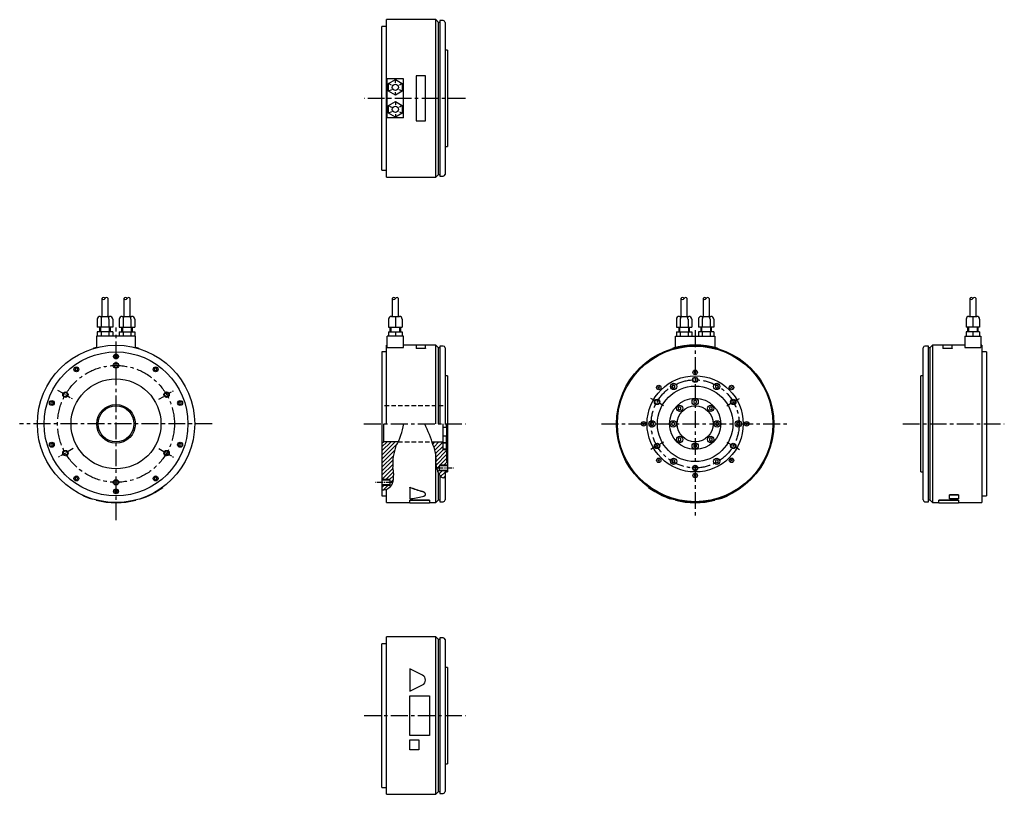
# Model space of a CAD drawing. Extents: x -751 to 344, y -412 to 449.
import ezdxf

# ---------------------------------------------------------------- set-up
doc = ezdxf.new("R2010")
doc.units = 0
doc.linetypes.add('CENTER', pattern=[2, 1.25, -0.25, 0.25, -0.25])
doc.linetypes.add('DASHED', pattern=[0.75, 0.5, -0.25])
doc.layers.get('0').update_dxf_attribs({"linetype": 'CONTINUOUS'})
for name, color, linetype in [('CENTER', 6, 'CENTER'), ('DASHED', 6, 'DASHED'), ('OUTLINE', 7, 'CONTINUOUS'), ('THIN_LINE', 6, 'CONTINUOUS')]:
    doc.layers.add(name, color=color, linetype=linetype)

# ---------------------------------------------------------------- blocks, each defined once
blk = doc.blocks.new('*X1')
at = {"color": 0}
for p, q in [((-362.4, -34.6), (-347.8, -20)), ((-362.4, -30.1), (-352.3, -20)), ((-362.4, -25.6), (-356.8, -20)), ((-362.4, -39.1), (-345.6, -22.3)), ((-362.4, -43.6), (-348.5, -29.7)), ((-362.5, -52.7), (-350.2, -40.4)), ((-362.4, -48.1), (-349.7, -35.4)), ((-362.5, -57.2), (-350.4, -45)), ((-362.5, -61.7), (-350.1, -49.2)), ((-358.3, -62), (-349.5, -53.2)), ((-353.9, -62), (-349.4, -57.5)), ((-353.5, -66.1), (-349.8, -62.4)), ((-362.5, -70.6), (-359.9, -68)), ((-360.6, -73.2), (-355.4, -68))]:
    blk.add_line(p, q, dxfattribs=at)
blk = doc.blocks.new('*X2')
at = {"color": 0}
for p, q in [((-220.7, -22.5), (-218.2, -20)), ((-219.5, -25.8), (-213.7, -20)), ((-218.4, -29.2), (-209.2, -20.1)), ((-217.5, -32.8), (-209.2, -24.6)), ((-217, -36.8), (-208.7, -28.5)), ((-217, -41.3), (-205.2, -29.5)), ((-217, -45.8), (-205.2, -34)), ((-212.7, -46), (-205.2, -38.5)), ((-208.2, -46), (-204.2, -42)), ((-216.3, -49.5), (-213.2, -46.5)), ((-215.1, -52.9), (-213.2, -51)), ((-213.7, -55.9), (-209.7, -52)), ((-211.9, -58.6), (-206.9, -53.7)), ((-206.8, -53.5), (-205.3, -52)), ((-208.8, -60), (-206.9, -58.2))]:
    blk.add_line(p, q, dxfattribs=at)

msp = doc.modelspace()

# ---------------------------------------------------------------- linework, layer by layer
at = {"layer": 'CENTER', "ltscale": 15}
for p, q in [((-255.5, 362), (-368.4, 362)), ((-644.3, -107.1), (-644.3, 107.1)), ((0, 104.2), (0, -104.2)), ((-537.2, 0), (-751.5, 0)), ((-368.5, 0), (-255.5, 0)), ((-104.2, 0), (104.2, 0)), ((231, 0), (343.9, 0)), ((-368.4, -324.4), (-255.5, -324.4))]:
    msp.add_line(p, q, dxfattribs=at)
at = {"layer": 'CENTER', "ltscale": 5}
for p, q in [((-709.3, 37.5), (-692, 27.5)), ((-596.7, 27.5), (-579.4, 37.5)), ((-35.1, 20.2), (-49.8, 28.7)), ((35.1, 20.2), (49.8, 28.7)), ((-35.1, -20.3), (-49.8, -28.8)), ((35.1, -20.3), (49.8, -28.8)), ((-692, -27.5), (-709.3, -37.5)), ((-596.7, -27.5), (-579.4, -37.5)), ((-286.5, -49), (-268.5, -49)), ((-337.5, -65), (-355.5, -65))]:
    msp.add_line(p, q, dxfattribs=at)
at = {"layer": 'CENTER', "ltscale": 15}
for centre, radius in [((-644.3, 0), 65), ((0, 0), 49)]:
    msp.add_circle(centre, radius, dxfattribs=at)
at = {"layer": 'DASHED', "ltscale": 10}
for p, q in [((-280.5, 20), (-346.9, 20)), ((-330.4, -20), (-292.7, -20))]:
    msp.add_line(p, q, dxfattribs=at)
at = {"layer": 'OUTLINE'}
for p, q in [((-343.5, 274.5), (-343.5, 449.5)), ((-288.5, 449.5), (-343.5, 449.5)), ((-288.5, 274.5), (-288.5, 449.5)), ((-285.5, 446.5), (-288.5, 449.5)), ((-348.5, 362), (-348.5, 442)), ((-343.5, 442), (-348.5, 442)), ((-285.5, 277.5), (-285.5, 446.5)), ((-284, 446.5), (-285.5, 446.5)), ((-284, 448.5), (-284, 275.5)), ((-280.2, 448.5), (-284, 448.5)), ((-278.2, 446.5), (-278.2, 277.5)), ((-275.5, 415.5), (-278.2, 415.5)), ((-275.5, 415.5), (-275.5, 308.5)), ((-342.5, 340.2), (-342.5, 383.7)), ((-324.5, 383.7), (-342.5, 383.7)), ((-324.5, 340.2), (-324.5, 383.7)), ((-310.5, 387), (-310.5, 337)), ((-300, 387), (-310.5, 387)), ((-300, 337), (-300, 387)), ((-341, 378.5), (-333.5, 382.9)), ((-338, 376.8), (-341, 378.5)), ((-341, 369.9), (-341, 378.5)), ((-333.5, 382.9), (-326, 378.5)), ((-333.5, 379.4), (-333.5, 382.9)), ((-326, 378.5), (-329, 376.8)), ((-326, 378.5), (-326, 369.9)), ((-348.5, 282), (-348.5, 362)), ((-338, 371.6), (-341, 369.9)), ((-333.5, 365.5), (-341, 369.9)), ((-326, 369.9), (-333.5, 365.5)), ((-333.5, 365.5), (-333.5, 369)), ((-326, 369.9), (-329, 371.6)), ((-341, 354), (-333.5, 358.4)), ((-341, 345.4), (-341, 354)), ((-341, 354), (-338, 352.3)), ((-333.5, 358.4), (-326, 354)), ((-333.5, 358.4), (-333.5, 354.9)), ((-326, 354), (-329, 352.3)), ((-326, 354), (-326, 345.4)), ((-324.5, 340.2), (-342.5, 340.2)), ((-338, 347.1), (-341, 345.4)), ((-333.5, 341), (-341, 345.4)), ((-326, 345.4), (-333.5, 341)), ((-333.5, 344.5), (-333.5, 341)), ((-329, 347.1), (-326, 345.4)), ((-310.5, 337), (-300, 337)), ((-278.2, 308.5), (-275.5, 308.5)), ((-348.5, 282), (-343.5, 282)), ((-343.5, 274.5), (-288.5, 274.5)), ((-288.5, 274.5), (-285.5, 277.5)), ((-285.5, 277.5), (-284, 277.5)), ((-284, 275.5), (-280.2, 275.5)), ((-660.1, 139.5), (-660.1, 119.5)), ((-653.1, 119.5), (-653.1, 139.5)), ((-635.6, 139.5), (-635.6, 119.5)), ((-628.6, 119.5), (-628.6, 139.5)), ((-337, 139.5), (-337, 119.5)), ((-330, 119.5), (-330, 139.5)), ((-15.8, 139.5), (-15.8, 119.5)), ((-8.8, 119.5), (-8.8, 139.5)), ((8.8, 139.5), (8.8, 119.5)), ((15.8, 119.5), (15.8, 139.5)), ((305.5, 139.5), (305.5, 119.5)), ((312.5, 119.5), (312.5, 139.5)), ((-665.2, 116.5), (-665.2, 107.5)), ((-661.8, 119.5), (-659.2, 119.5)), ((-660.9, 116.5), (-660.9, 107.5)), ((-659.2, 119.5), (-654, 119.5)), ((-654, 119.5), (-651.4, 119.5)), ((-652.2, 116.5), (-652.2, 107.5)), ((-647.9, 116.5), (-647.9, 107.5)), ((-640.7, 116.5), (-640.7, 107.5)), ((-637.3, 119.5), (-634.7, 119.5)), ((-636.4, 116.5), (-636.4, 107.5)), ((-634.7, 119.5), (-629.5, 119.5)), ((-629.5, 119.5), (-626.9, 119.5)), ((-627.7, 116.5), (-627.7, 107.5)), ((-623.4, 116.5), (-623.4, 107.5)), ((-341, 116.5), (-341, 107.5)), ((-338, 119.5), (-333.5, 119.5)), ((-333.5, 119.5), (-329, 119.5)), ((-333.5, 119.5), (-333.5, 116.5)), ((-333.5, 116.5), (-333.5, 107.5)), ((-326, 116.5), (-326, 107.5)), ((-20.9, 116.5), (-20.9, 107.5)), ((-17.4, 119.5), (-14.8, 119.5)), ((-16.6, 116.5), (-16.6, 107.5)), ((-14.8, 119.5), (-9.7, 119.5)), ((-9.7, 119.5), (-7.1, 119.5)), ((-7.9, 116.5), (-7.9, 107.5)), ((-3.6, 116.5), (-3.6, 107.5)), ((3.6, 116.5), (3.6, 107.5)), ((7.1, 119.5), (9.7, 119.5)), ((7.9, 116.5), (7.9, 107.5)), ((9.7, 119.5), (14.8, 119.5)), ((14.8, 119.5), (17.4, 119.5)), ((16.6, 116.5), (16.6, 107.5)), ((20.9, 116.5), (20.9, 107.5)), ((301.5, 116.5), (301.5, 107.5)), ((304.5, 119.5), (309, 119.5)), ((309, 119.5), (313.5, 119.5)), ((309, 119.5), (309, 116.5)), ((309, 116.5), (309, 107.5)), ((316.5, 116.5), (316.5, 107.5)), ((-660.9, 107.5), (-665.2, 107.5)), ((-665.2, 102.5), (-665.2, 97.5)), ((-660.9, 102.5), (-665.2, 102.5)), ((-662.6, 107.5), (-662.6, 102.5)), ((-652.2, 107.5), (-660.9, 107.5)), ((-652.2, 102.5), (-660.9, 102.5)), ((-660.9, 102.5), (-660.9, 97.5)), ((-647.9, 107.5), (-652.2, 107.5)), ((-647.9, 102.5), (-652.2, 102.5)), ((-652.2, 102.5), (-652.2, 97.5)), ((-650.6, 102.5), (-650.6, 107.5)), ((-647.9, 102.5), (-647.9, 97.5)), ((-640.7, 107.5), (-636.4, 107.5)), ((-640.7, 102.5), (-636.4, 102.5)), ((-640.7, 102.5), (-640.7, 97.5)), ((-638.1, 107.5), (-638.1, 102.5)), ((-636.4, 107.5), (-627.7, 107.5)), ((-636.4, 102.5), (-636.4, 97.5)), ((-636.4, 102.5), (-627.7, 102.5)), ((-627.7, 107.5), (-623.4, 107.5)), ((-627.7, 102.5), (-623.4, 102.5)), ((-627.7, 102.5), (-627.7, 97.5)), ((-626.1, 102.5), (-626.1, 107.5)), ((-623.4, 102.5), (-623.4, 97.5)), ((-341, 107.5), (-333.5, 107.5)), ((-341, 102.5), (-333.5, 102.5)), ((-341, 102.5), (-341, 97.5)), ((-339.5, 107.5), (-339.5, 102.5)), ((-333.5, 107.5), (-326, 107.5)), ((-333.5, 102.5), (-326, 102.5)), ((-333.5, 102.5), (-333.5, 97.5)), ((-327.5, 102.5), (-327.5, 107.5)), ((-326, 102.5), (-326, 97.5)), ((-20.9, 107.5), (-16.6, 107.5)), ((-20.9, 102.5), (-20.9, 97.5)), ((-20.9, 102.5), (-16.6, 102.5)), ((-18.2, 107.5), (-18.2, 102.5)), ((-16.6, 107.5), (-7.9, 107.5)), ((-16.6, 102.5), (-7.9, 102.5)), ((-16.6, 102.5), (-16.6, 97.5)), ((-7.9, 107.5), (-3.6, 107.5)), ((-7.9, 102.5), (-3.6, 102.5)), ((-7.9, 102.5), (-7.9, 97.5)), ((-6.2, 102.5), (-6.2, 107.5)), ((-3.6, 102.5), (-3.6, 97.5)), ((7.9, 107.5), (3.6, 107.5)), ((7.9, 102.5), (3.6, 102.5)), ((3.6, 102.5), (3.6, 97.5)), ((6.2, 107.5), (6.2, 102.5)), ((16.6, 107.5), (7.9, 107.5)), ((7.9, 102.5), (7.9, 97.5)), ((16.6, 102.5), (7.9, 102.5)), ((20.9, 107.5), (16.6, 107.5)), ((20.9, 102.5), (16.6, 102.5)), ((16.6, 102.5), (16.6, 97.5)), ((18.2, 102.5), (18.2, 107.5)), ((20.9, 102.5), (20.9, 97.5)), ((309, 107.5), (301.5, 107.5)), ((309, 102.5), (301.5, 102.5)), ((301.5, 102.5), (301.5, 97.5)), ((303, 107.5), (303, 102.5)), ((316.5, 107.5), (309, 107.5)), ((309, 102.5), (309, 97.5)), ((316.5, 102.5), (309, 102.5)), ((315, 102.5), (315, 107.5)), ((316.5, 102.5), (316.5, 97.5)), ((-622.6, 97.5), (-666.1, 97.5)), ((-666.1, 97.5), (-666.1, 84.8)), ((-622.6, 84.8), (-622.6, 97.5)), ((-324.5, 97.5), (-342.5, 97.5)), ((-342.5, 84.8), (-342.5, 97.5)), ((-324.5, 84.8), (-324.5, 97.5)), ((-300, 87.7), (-310.5, 87.7)), ((-310.5, 87.7), (-310.5, 84.1)), ((-300, 84.1), (-300, 87.7)), ((-21.8, 97.5), (21.8, 97.5)), ((-21.8, 85), (-21.8, 97.5)), ((21.8, 97.5), (21.8, 85)), ((286, 87.7), (275.5, 87.7)), ((275.5, 87.7), (275.5, 84.1)), ((286, 84.1), (286, 87.7)), ((300, 97.5), (318, 97.5)), ((300, 97.5), (300, 84.8)), ((318, 97.5), (318, 84.8)), ((-669.3, 84.1), (-669.3, 83.9)), ((-619.3, 84.1), (-619.3, 83.9)), ((-343.5, 80), (-348.5, 80)), ((-348.5, 80), (-348.5, -80)), ((-342.5, 87.5), (-343.5, 87.5)), ((-343.5, 0), (-343.5, 87.5)), ((-342.5, 84.8), (-324.5, 84.8)), ((-310.5, 87.5), (-324.5, 87.5)), ((-310.5, 84.1), (-300, 84.1)), ((-310.5, 84.1), (-310.5, 83.9)), ((-300, 83.9), (-310.5, 83.9)), ((-288.5, 87.5), (-300, 87.5)), ((-300, 84.1), (-300, 83.9)), ((-285.5, 84.5), (-288.5, 87.5)), ((-288.5, 0), (-288.5, 87.5)), ((-284, 84.5), (-285.5, 84.5)), ((-285.5, 0), (-285.5, 84.5)), ((-280.2, 86.5), (-284, 86.5)), ((-284, 86.5), (-284, 0)), ((-278.2, 84.5), (-278.2, 0)), ((-25, 84.1), (-25, 83.9)), ((25, 84.1), (25, 83.9)), ((253.7, -84.5), (253.7, 84.5)), ((259.5, 86.5), (255.7, 86.5)), ((259.5, 0), (259.5, 86.5)), ((261, 84.5), (259.5, 84.5)), ((264, 87.5), (261, 84.5)), ((261, 84.5), (261, -84.5)), ((264, 87.5), (264, -87.5)), ((275.5, 87.5), (264, 87.5)), ((275.5, 84.1), (286, 84.1)), ((275.5, 84.1), (275.5, 83.9)), ((286, 83.9), (275.5, 83.9)), ((300, 87.5), (286, 87.5)), ((286, 84.1), (286, 83.9)), ((300, 84.8), (318, 84.8)), ((319, 87.5), (318, 87.5)), ((319, 87.5), (319, -87.5)), ((324, 80), (319, 80)), ((324, 80), (324, -80)), ((-644.3, 76.5), (-645.6, 75.7)), ((-645.6, 75.7), (-645.6, 74.3)), ((-645.6, 74.3), (-644.3, 73.5)), ((-643, 75.7), (-644.3, 76.5)), ((-644.3, 73.5), (-643, 74.3)), ((-643, 74.3), (-643, 75.7)), ((-688.4, 62.2), (-689.7, 61.4)), ((-689.7, 61.4), (-689.7, 59.9)), ((-689.7, 59.9), (-688.4, 59.2)), ((-687.1, 61.4), (-688.4, 62.2)), ((-688.4, 59.2), (-687.1, 59.9)), ((-687.1, 59.9), (-687.1, 61.4)), ((-600.2, 62.2), (-601.5, 61.4)), ((-601.5, 61.4), (-601.5, 59.9)), ((-601.5, 59.9), (-600.2, 59.2)), ((-599, 61.4), (-600.2, 62.2)), ((-600.2, 59.2), (-599, 59.9)), ((-599, 59.9), (-599, 61.4)), ((1, 58.2), (-1, 56.3)), ((1, 56.3), (-1, 58.2)), ((-275.5, 53.5), (-278.2, 53.5)), ((-275.5, 53.5), (-275.5, -53.5)), ((251, 0), (251, 53.5)), ((253.7, 53.5), (251, 53.5)), ((-39.5, 41.4), (-41.4, 39.5)), ((-39.5, 39.5), (-41.4, 41.4)), ((-24, 43.3), (-25.5, 42.5)), ((-25.5, 42.5), (-25.5, 40.7)), ((-25.5, 40.7), (-24, 39.8)), ((-22.5, 42.5), (-24, 43.3)), ((-24, 39.8), (-22.5, 40.7)), ((-22.5, 40.7), (-22.5, 42.5)), ((24, 43.3), (22.5, 42.5)), ((22.5, 42.5), (22.5, 40.7)), ((22.5, 40.7), (24, 39.8)), ((25.5, 42.5), (24, 43.3)), ((24, 39.8), (25.5, 40.7)), ((25.5, 40.7), (25.5, 42.5)), ((41.4, 41.4), (39.5, 39.5)), ((41.4, 39.5), (39.5, 41.4)), ((-715.7, 24.7), (-716.9, 23.9)), ((-716.9, 23.9), (-716.9, 22.4)), ((-716.9, 22.4), (-715.7, 21.7)), ((-714.4, 23.9), (-715.7, 24.7)), ((-715.7, 21.7), (-714.4, 22.4)), ((-714.4, 22.4), (-714.4, 23.9)), ((-573, 24.7), (-574.3, 23.9)), ((-574.3, 23.9), (-574.3, 22.4)), ((-574.3, 22.4), (-573, 21.7)), ((-571.7, 23.9), (-573, 24.7)), ((-573, 21.7), (-571.7, 22.4)), ((-571.7, 22.4), (-571.7, 23.9)), ((0, 26.3), (-1.5, 25.4)), ((-1.5, 25.4), (-1.5, 23.6)), ((-1.5, 23.6), (0, 22.7)), ((1.5, 25.4), (0, 26.3)), ((0, 22.7), (1.5, 23.6)), ((1.5, 23.6), (1.5, 25.4)), ((-17.3, 19.1), (-18.9, 18.2)), ((-18.9, 18.2), (-18.9, 16.4)), ((-18.9, 16.4), (-17.3, 15.5)), ((-15.8, 18.2), (-17.3, 19.1)), ((-17.3, 15.5), (-15.8, 16.4)), ((-15.8, 16.4), (-15.8, 18.2)), ((17.3, 19.1), (15.8, 18.2)), ((15.8, 18.2), (15.8, 16.4)), ((15.8, 16.4), (17.3, 15.5)), ((18.9, 18.2), (17.3, 19.1)), ((17.3, 15.5), (18.9, 16.4)), ((18.9, 16.4), (18.9, 18.2)), ((-346.9, 0), (-346.9, -20)), ((-56.3, 1), (-58.2, -1)), ((-56.3, -1), (-58.2, 1)), ((-48, 1.8), (-49.5, 0.9)), ((-49.5, 0.9), (-49.5, -0.9)), ((-46.5, 0.9), (-48, 1.8)), ((-46.5, -0.9), (-46.5, 0.9)), ((-24.5, 1.8), (-26, 0.9)), ((-26, 0.9), (-26, -0.9)), ((-23, 0.9), (-24.5, 1.8)), ((-23, -0.9), (-23, 0.9)), ((24.5, 1.8), (23, 0.9)), ((23, 0.9), (23, -0.9)), ((26, 0.9), (24.5, 1.8)), ((26, -0.9), (26, 0.9)), ((48, 1.8), (46.5, 0.9)), ((46.5, 0.9), (46.5, -0.9)), ((49.5, 0.9), (48, 1.8)), ((49.5, -0.9), (49.5, 0.9)), ((58.2, 1), (56.3, -1)), ((58.2, -1), (56.3, 1)), ((251, -53.5), (251, 0)), ((259.5, -86.5), (259.5, 0)), ((-348.4, 0), (-348.4, -21.5)), ((-280.5, -28.5), (-280.5, 0)), ((-280.5, -3.5), (-276.9, -3.5)), ((-276.9, 0), (-276.9, -3.5)), ((-276.9, -3.5), (-276.5, -2.9)), ((-276.5, 0), (-276.5, -42)), ((-49.5, -0.9), (-48, -1.8)), ((-48, -1.8), (-46.5, -0.9)), ((-26, -0.9), (-24.5, -1.8)), ((-24.5, -1.8), (-23, -0.9)), ((23, -0.9), (24.5, -1.8)), ((24.5, -1.8), (26, -0.9)), ((46.5, -0.9), (48, -1.8)), ((48, -1.8), (49.5, -0.9)), ((-715.7, -21.7), (-716.9, -22.4)), ((-714.4, -22.4), (-715.7, -21.7)), ((-573, -21.7), (-574.3, -22.4)), ((-571.7, -22.4), (-573, -21.7)), ((-348.4, -21.5), (-346.9, -20)), ((-348.4, -21.5), (-348.4, -50)), ((-330.4, -20), (-346.9, -20)), ((-292.7, -20), (-280.5, -20)), ((-276.9, -13.8), (-280.5, -13.8)), ((-280.5, -21), (-280.5, -20)), ((-280.5, -20.8), (-276.9, -20.8)), ((-280.5, -21), (-276.9, -21)), ((-276.9, -13.8), (-276.9, -20.8)), ((-276.9, -13.8), (-276.5, -14.5)), ((-276.9, -20.8), (-276.5, -20.2)), ((-276.9, -21), (-276.5, -21.7)), ((-276.9, -21), (-276.9, -28)), ((-17.3, -15.5), (-18.9, -16.4)), ((-18.9, -16.4), (-18.9, -18.2)), ((-18.9, -18.2), (-17.3, -19.1)), ((-15.8, -16.4), (-17.3, -15.5)), ((-17.3, -19.1), (-15.8, -18.2)), ((-15.8, -18.2), (-15.8, -16.4)), ((17.3, -15.5), (15.8, -16.4)), ((15.8, -16.4), (15.8, -18.2)), ((15.8, -18.2), (17.3, -19.1)), ((18.9, -16.4), (17.3, -15.5)), ((17.3, -19.1), (18.9, -18.2)), ((18.9, -18.2), (18.9, -16.4)), ((-716.9, -22.4), (-716.9, -23.9)), ((-716.9, -23.9), (-715.7, -24.7)), ((-715.7, -24.7), (-714.4, -23.9)), ((-714.4, -23.9), (-714.4, -22.4)), ((-574.3, -22.4), (-574.3, -23.9)), ((-574.3, -23.9), (-573, -24.7)), ((-573, -24.7), (-571.7, -23.9)), ((-571.7, -23.9), (-571.7, -22.4)), ((-276.9, -28), (-280.5, -28)), ((-280.5, -28.5), (-276.5, -28.5)), ((-276.9, -28), (-276.5, -27.4)), ((0, -22.7), (-1.5, -23.6)), ((-1.5, -23.6), (-1.5, -25.4)), ((-1.5, -25.4), (0, -26.3)), ((1.5, -23.6), (0, -22.7)), ((0, -26.3), (1.5, -25.4)), ((1.5, -25.4), (1.5, -23.6)), ((-288.5, -87.5), (-288.5, -34.6)), ((-276.5, -42), (-275.5, -42)), ((-39.5, -39.5), (-41.4, -41.4)), ((-39.5, -41.4), (-41.4, -39.5)), ((-24, -39.8), (-25.5, -40.7)), ((-25.5, -40.7), (-25.5, -42.5)), ((-25.5, -42.5), (-24, -43.3)), ((-22.5, -40.7), (-24, -39.8)), ((-24, -43.3), (-22.5, -42.5)), ((-22.5, -42.5), (-22.5, -40.7)), ((24, -39.8), (22.5, -40.7)), ((22.5, -40.7), (22.5, -42.5)), ((22.5, -42.5), (24, -43.3)), ((25.5, -40.7), (24, -39.8)), ((24, -43.3), (25.5, -42.5)), ((25.5, -42.5), (25.5, -40.7)), ((41.4, -39.5), (39.5, -41.4)), ((41.4, -41.4), (39.5, -39.5)), ((-348.5, -50), (-348.4, -50)), ((-275.5, -46.6), (-284.5, -46.6)), ((-284.5, -51.4), (-284.5, -46.6)), ((-284.5, -51.4), (-275.5, -51.4)), ((-278.2, -53.5), (-278.2, -84.5)), ((-278.2, -53.5), (-275.5, -53.5)), ((251, -53.5), (253.7, -53.5)), ((-688.4, -59.2), (-689.7, -59.9)), ((-689.7, -59.9), (-689.7, -61.4)), ((-689.7, -61.4), (-688.4, -62.2)), ((-687.1, -59.9), (-688.4, -59.2)), ((-688.4, -62.2), (-687.1, -61.4)), ((-687.1, -61.4), (-687.1, -59.9)), ((-600.2, -59.2), (-601.5, -59.9)), ((-601.5, -59.9), (-601.5, -61.4)), ((-601.5, -61.4), (-600.2, -62.2)), ((-599, -59.9), (-600.2, -59.2)), ((-600.2, -62.2), (-599, -61.4)), ((-599, -61.4), (-599, -59.9)), ((-339.5, -62.6), (-348.5, -62.6)), ((-339.5, -62.6), (-339.5, -67.4)), ((-285.5, -84.5), (-285.5, -54.8)), ((-284, -57.5), (-284, -86.5)), ((1, -56.3), (-1, -58.2)), ((1, -58.2), (-1, -56.3)), ((-644.3, -73.5), (-645.6, -74.3)), ((-645.6, -74.3), (-645.6, -75.7)), ((-645.6, -75.7), (-644.3, -76.5)), ((-643, -74.3), (-644.3, -73.5)), ((-644.3, -76.5), (-643, -75.7)), ((-643, -75.7), (-643, -74.3)), ((-592.3, -70.6), (-592.3, -70.4)), ((-348.5, -67.4), (-339.5, -67.4)), ((-343.5, -87.5), (-343.5, -72.6)), ((-317.5, -70.6), (-317.5, -70.4)), ((-317.5, -70.6), (-317.5, -83.4)), ((-52, -70.6), (-52, -70.4)), ((-682.3, -79), (-682.3, -78.8)), ((-671.3, -83.4), (-671.3, -83.2)), ((-666.3, -84.9), (-666.3, -84.7)), ((-622.3, -84.9), (-622.3, -84.7)), ((-617.3, -83.4), (-617.3, -83.2)), ((-348.5, -80), (-343.5, -80)), ((-343.5, -87.5), (-317.5, -87.5)), ((-295.5, -84.7), (-317.5, -84.7)), ((-317.5, -84.9), (-317.5, -84.7)), ((-317.5, -84.9), (-295.5, -84.9)), ((-317.5, -87.7), (-317.5, -84.9)), ((-300, -78.3), (-300, -78.1)), ((-295.5, -84.9), (-295.5, -84.7)), ((-295.5, -84.9), (-295.5, -87.7)), ((-295.5, -87.5), (-288.5, -87.5)), ((-288.5, -87.5), (-285.5, -84.5)), ((-285.5, -84.5), (-284, -84.5)), ((-284, -86.5), (-280.2, -86.5)), ((-27, -83.4), (-27, -83.2)), ((-22, -84.9), (-22, -84.7)), ((22, -84.9), (22, -84.7)), ((27, -83.4), (27, -83.2)), ((38, -79), (38, -78.8)), ((255.7, -86.5), (259.5, -86.5)), ((259.5, -84.5), (261, -84.5)), ((261, -84.5), (264, -87.5)), ((264, -87.5), (271, -87.5)), ((293, -84.7), (271, -84.7)), ((271, -84.9), (271, -84.7)), ((271, -84.9), (293, -84.9)), ((271, -87.7), (271, -84.9)), ((293, -78.8), (283, -78.8)), ((283, -79), (283, -78.8)), ((283, -79), (293, -79)), ((283, -83.4), (283, -79)), ((293, -83.4), (283, -83.4)), ((293, -79), (293, -78.8)), ((293, -79), (293, -83.4)), ((293, -84.9), (293, -84.7)), ((293, -84.9), (293, -87.7)), ((293, -87.5), (319, -87.5)), ((319, -80), (324, -80)), ((-317.5, -87.7), (-295.5, -87.7)), ((271, -87.7), (293, -87.7)), ((-343.5, -411.9), (-343.5, -236.9)), ((-288.5, -236.9), (-343.5, -236.9)), ((-288.5, -411.9), (-288.5, -236.9)), ((-285.5, -239.9), (-288.5, -236.9)), ((-285.5, -408.9), (-285.5, -239.9)), ((-284, -239.9), (-285.5, -239.9)), ((-284, -237.9), (-284, -410.9)), ((-280.2, -237.9), (-284, -237.9)), ((-278.2, -239.9), (-278.2, -408.9)), ((-348.5, -404.4), (-348.5, -244.4)), ((-343.5, -244.4), (-348.5, -244.4)), ((-303.3, -279.5), (-317.5, -272.4)), ((-317.5, -272.4), (-317.5, -297.4)), ((-275.5, -270.9), (-278.2, -270.9)), ((-275.5, -270.9), (-275.5, -377.9)), ((-317.5, -297.4), (-303.3, -290.3)), ((-317.5, -302.4), (-295.5, -302.4)), ((-317.5, -346.4), (-317.5, -302.4)), ((-295.5, -302.4), (-295.5, -346.4)), ((-295.5, -346.4), (-317.5, -346.4)), ((-317.5, -351.4), (-307.5, -351.4)), ((-317.5, -362.4), (-317.5, -351.4)), ((-307.5, -351.4), (-307.5, -362.4)), ((-307.5, -362.4), (-317.5, -362.4)), ((-278.2, -377.9), (-275.5, -377.9)), ((-348.5, -404.4), (-343.5, -404.4)), ((-343.5, -411.9), (-288.5, -411.9)), ((-288.5, -411.9), (-285.5, -408.9)), ((-285.5, -408.9), (-284, -408.9)), ((-284, -410.9), (-280.2, -410.9))]:
    msp.add_line(p, q, dxfattribs=at)
for centre, radius in [((-333.5, 374.2), 3.5), ((-333.5, 349.7), 3.5), ((-644.3, 0), 87.5), ((-644.3, 0), 80), ((-644.3, 75), 2.75), ((0, 0), 87.5), ((0, 0), 86.5), ((-644.3, 65), 2.4), ((-688.4, 60.7), 2.75), ((-600.2, 60.7), 2.75), ((0, 57.3), 2.5), ((-644.3, 0), 50), ((0, 0), 53.5), ((-24, 41.6), 3.5), ((0, 49), 2.4), ((24, 41.6), 3.5), ((-700.6, 32.5), 2.4), ((-588, 32.5), 2.4), ((-40.5, 40.5), 2.5), ((0, 0), 42), ((40.5, 40.5), 2.5), ((-715.7, 23.2), 2.75), ((-573, 23.2), 2.75), ((-42.4, 24.5), 2.4), ((0, 0), 28.5), ((0, 24.5), 3.5), ((42.4, 24.5), 2.4), ((-644.3, 0), 21.5), ((-644.3, 0), 20), ((-17.3, 17.3), 3.5), ((0, 0), 20), ((17.3, 17.3), 3.5), ((-57.3, 0), 2.5), ((-48, 0), 3.5), ((-24.5, 0), 3.5), ((24.5, 0), 3.5), ((48, 0), 3.5), ((57.3, 0), 2.5), ((-715.7, -23.2), 2.75), ((-573, -23.2), 2.75), ((-17.3, -17.3), 3.5), ((0, -24.5), 3.5), ((17.3, -17.3), 3.5), ((-700.6, -32.5), 2.4), ((-588, -32.5), 2.4), ((-42.4, -24.5), 2.4), ((42.4, -24.5), 2.4), ((-40.5, -40.5), 2.5), ((-24, -41.6), 3.5), ((24, -41.6), 3.5), ((40.5, -40.5), 2.5), ((0, -57.3), 2.5), ((0, -49), 2.4), ((-688.4, -60.7), 2.75), ((-644.3, -65), 2.4), ((-600.2, -60.7), 2.75), ((-644.3, -75), 2.75)]:
    msp.add_circle(centre, radius, dxfattribs=at)
for centre, radius, start, end in [((-280.2, 446.5), 2, 0, 90), ((-280.2, 277.5), 2, 270, 0), ((-658.3, 138.6), 1.98, 28.0725, 151.9275), ((-658.3, 140.4), 1.98, 208.0725, 331.9275), ((-654.8, 138.6), 1.98, 28.0725, 151.9275), ((-633.8, 138.6), 1.98, 28.0725, 151.9275), ((-633.8, 140.4), 1.98, 208.0725, 331.9275), ((-630.3, 138.6), 1.98, 28.0725, 151.9275), ((-335.2, 138.6), 1.98, 28.0725, 151.9275), ((-335.2, 140.4), 1.98, 208.0725, 331.9275), ((-331.7, 138.6), 1.98, 28.0725, 151.9275), ((-14, 140.4), 1.98, 208.0725, 331.9275), ((-14, 138.6), 1.98, 28.0725, 151.9275), ((-10.5, 138.6), 1.98, 28.0725, 151.9275), ((10.5, 138.6), 1.98, 28.0725, 151.9275), ((10.5, 140.4), 1.98, 208.0725, 331.9275), ((14, 138.6), 1.98, 28.0725, 151.9275), ((307.3, 138.6), 1.98, 28.0725, 151.9275), ((307.3, 140.4), 1.98, 208.0725, 331.9275), ((310.8, 138.6), 1.98, 28.0725, 151.9275), ((-338, 116.5), 3, 90, 180), ((-329, 116.5), 3, 0, 90), ((304.5, 116.5), 3, 90, 180), ((313.5, 116.5), 3, 0, 90), ((0, 0.2), 87.5, 73.3985, 106.6015), ((-644.3, 0.2), 87.5, 104.393, 106.6015), ((-644.3, 0.2), 87.5, 73.3985, 75.607), ((-280.2, 84.5), 2, 0, 90), ((255.7, 84.5), 2, 90, 180), ((-644.3, -0.2), 87.5, 287.9732, 306.4617), ((-306, -83.3), 8.63, 57.5411, 72.0645), ((-319.4, -111.6), 39.7, 62.8355, 66.0883), ((-302.8, -78.5), 2.85, 7.991, 58.1004), ((-303.8, -79.5), 4.1, 20.0324, 50.9696), ((0, -0.2), 87.5, 233.5383, 239.1569), ((0, -0.2), 87.5, 239.1569, 247.035), ((-644.3, -0.2), 87.5, 244.2601, 252.0268), ((-644.3, -0.2), 87.5, 255.4379, 284.5621), ((-304.6, -74.3), 6.55, 281.5133, 308.8035), ((-302.3, -78), 2.35, 320.8876, 352.5855), ((-280.2, -84.5), 2, 270, 0), ((0, -0.2), 87.5, 247.035, 252.0268), ((0, -0.2), 87.5, 255.4379, 284.5621), ((0, -0.2), 87.5, 287.9732, 295.7399), ((255.7, -84.5), 2, 180, 270), ((-280.2, -239.9), 2, 0, 90), ((-306, -284.9), 6, 296.6999, 63.3001), ((-280.2, -408.9), 2, 270, 0)]:
    msp.add_arc(centre, radius, start, end, dxfattribs=at)
for centre, major_axis, ratio, start_param, end_param in [((-661.8, 116.5), (3.46, 0), 0.866025, 1.570796, 3.141593), ((-659.2, 116.5), (0, 3), 0.57735, 0, 1.570796), ((-654, 116.5), (0, 3), 0.57735, 4.712389, 6.283185), ((-651.4, 116.5), (3.46, 0), 0.866025, 0, 1.570796), ((-637.3, 116.5), (3.46, 0), 0.866025, 1.570796, 3.141593), ((-634.7, 116.5), (0, 3), 0.57735, 0, 1.570796), ((-629.5, 116.5), (0, 3), 0.57735, 4.712389, 6.283185), ((-626.9, 116.5), (3.46, 0), 0.866025, 0, 1.570796), ((-17.4, 116.5), (3.46, 0), 0.866025, 1.570796, 3.141593), ((-14.8, 116.5), (0, 3), 0.57735, 0, 1.570796), ((-9.7, 116.5), (0, 3), 0.57735, 4.712389, 6.283185), ((-7.1, 116.5), (3.46, 0), 0.866025, 0, 1.570796), ((7.1, 116.5), (3.46, 0), 0.866025, 1.570796, 3.141593), ((9.7, 116.5), (0, 3), 0.57735, 0, 1.570796), ((14.8, 116.5), (0, 3), 0.57735, 4.712389, 6.283185), ((17.4, 116.5), (3.46, 0), 0.866025, 0, 1.570796), ((-214.1, 0), (174, 0), 0.502946, 4.076012, 4.174076), ((-214.1, -0.2), (174, 0), 0.502946, 4.076012, 4.174076), ((-371.2, -0.2), (174, 0), 0.502946, 5.02608, 5.113204)]:
    msp.add_ellipse(centre, major_axis=major_axis, ratio=ratio, start_param=start_param, end_param=end_param, dxfattribs=at)
at = {"layer": 'THIN_LINE'}
for p, q in [((-661.6, 107.5), (-661.6, 102.5)), ((-651.5, 102.5), (-651.5, 107.5)), ((-637.1, 107.5), (-637.1, 102.5)), ((-627, 102.5), (-627, 107.5)), ((-338.5, 107.5), (-338.5, 102.5)), ((-328.4, 102.5), (-328.4, 107.5)), ((-17.3, 107.5), (-17.3, 102.5)), ((-7.2, 102.5), (-7.2, 107.5)), ((7.2, 107.5), (7.2, 102.5)), ((17.3, 102.5), (17.3, 107.5)), ((304, 107.5), (304, 102.5)), ((314.1, 102.5), (314.1, 107.5)), ((-275.5, -46), (-284.5, -46)), ((-284.5, -46), (-284.5, -46.6)), ((-284.5, -51.4), (-284.5, -52)), ((-284.5, -52), (-275.5, -52)), ((-339.5, -62), (-348.5, -62)), ((-339.5, -62.6), (-339.5, -62)), ((-348.5, -68), (-339.5, -68)), ((-339.5, -67.4), (-339.5, -68))]:
    msp.add_line(p, q, dxfattribs=at)
for centre in [(-644.3, 65), (0, 49), (-700.6, 32.5), (-588, 32.5), (-42.4, 24.5), (42.4, 24.5), (-42.4, -24.5), (42.4, -24.5), (-700.6, -32.5), (-588, -32.5), (0, -49), (-644.3, -65)]:
    msp.add_circle(centre, 3, dxfattribs=at)
for centre, radius, start, end in [((-392.1, 10.3), 68.7, 329.514, 351.3451), ((-435.8, -66.5), 150.4, 16.4398, 26.2544), ((-279.3, -44.3), 57.1, 159.6911, 184.0045), ((-324.9, -39.2), 36.7, 352.8266, 24.5078), ((-259.3, -41.8), 29.3, 183.818, 212.4376), ((-376.2, -56.7), 40.8, 350.1021, 11.8088), ((-347.4, -61.7), 11.6, 264.6451, 349.9979), ((-279.8, -55.3), 4.74, 207.4831, 289.6445)]:
    msp.add_arc(centre, radius, start, end, dxfattribs=at)

# ---------------------------------------------------------------- block references
msp.add_blockref('*X1', (14, 0), dxfattribs=at)
at = {"layer": 'THIN_LINE', "ltscale": 5}
msp.add_blockref('*X2', (-71.3, 0), dxfattribs=at)

doc.saveas('drawing.dxf')
